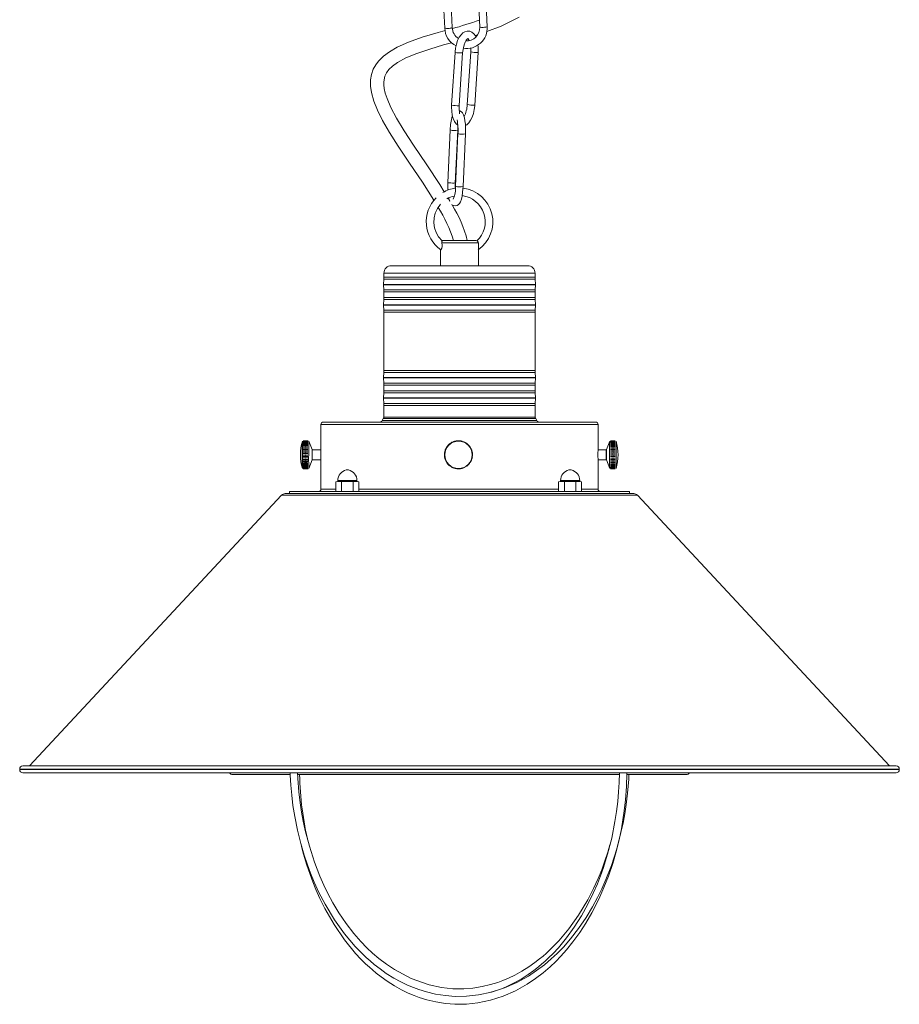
# Model space of a CAD drawing. Header units: millimetres. Extents: x -238 to 509, y -1369 to 291.
# Tile 1 of 7: x -238 to 111, y -1369 to -978. Entities that reach past the tile are written whole.
import ezdxf

# ---------------------------------------------------------------- set-up
doc = ezdxf.new("R2010")
doc.units = ezdxf.units.MM

msp = doc.modelspace()

# ---------------------------------------------------------------- linework, layer by layer
at = {"color": 7, "linetype": 'Continuous', "lineweight": 15}
for p, q in [((-70.78, -960.45), (-69.83, -981.22)), ((-66.84, -981.08), (-67.78, -960.32)), ((-56.89, -960.06), (-55.94, -980.83)), ((-52.95, -980.7), (-53.89, -959.93)), ((-57.78, -984.24), (-56.78, -983.93)), ((-65.71, -990.91), (-67.07, -1011.84)), ((-64.08, -1012.04), (-62.71, -991.11)), ((-59.52, -990.71), (-60.89, -1011.65)), ((-57.9, -1011.89), (-56.53, -990.91)), ((-67.67, -1021.64), (-68.62, -1042.68)), ((-65.62, -1042.78), (-64.67, -1021.78)), ((-64.57, -1023.13), (-65.52, -1044.01)), ((-62.52, -1044.14), (-61.57, -1023.27)), ((-67.8, -1049.83), (-68.44, -1048.78)), ((-70.46, -1065.54), (-57.46, -1065.54)), ((-56.46, -1075.54), (-56.46, -1066.54)), ((-71.46, -1069.11), (-71.46, -1075.54)), ((-90.96, -1075.54), (-36.96, -1075.54)), ((-93.99, -1080.94), (-94.15, -1082.96)), ((-93.96, -1078.54), (-93.96, -1080.14)), ((-33.96, -1080.14), (-33.96, -1078.54)), ((-33.76, -1082.96), (-33.93, -1080.94)), ((-94.15, -1083.12), (-93.99, -1085.15)), ((-93.96, -1085.94), (-93.96, -1088.15)), ((-33.96, -1088.15), (-33.96, -1085.94)), ((-33.93, -1085.15), (-33.76, -1083.12)), ((-93.99, -1088.93), (-94.15, -1091.02)), ((-33.76, -1091.02), (-33.93, -1088.93)), ((-94.15, -1091.18), (-93.99, -1093.2)), ((-93.96, -1094), (-93.96, -1117.14)), ((-33.96, -1117.14), (-33.96, -1094)), ((-33.93, -1093.2), (-33.76, -1091.18)), ((-93.99, -1117.94), (-94.15, -1119.96)), ((-94.15, -1120.12), (-93.99, -1122.21)), ((-33.76, -1119.96), (-33.93, -1117.94)), ((-33.93, -1122.21), (-33.76, -1120.12)), ((-93.96, -1122.99), (-93.96, -1125.2)), ((-33.96, -1125.2), (-33.96, -1122.99)), ((-93.99, -1126), (-94.15, -1128.02)), ((-94.15, -1128.18), (-93.99, -1130.2)), ((-33.76, -1128.02), (-33.93, -1126)), ((-33.93, -1130.2), (-33.76, -1128.18)), ((-93.96, -1131), (-93.96, -1135.6)), ((-33.96, -1135.6), (-33.96, -1131)), ((-94.23, -1136.18), (-94.62, -1137.02)), ((-93.96, -1135.6), (-33.96, -1135.6)), ((-33.29, -1137.02), (-33.69, -1136.18)), ((-118.96, -1138.6), (-118.96, -1148.63)), ((-117.96, -1137.6), (-9.96, -1137.6)), ((-8.96, -1148.6), (-8.96, -1138.6)), ((-126.03, -1146.97), (-124.11, -1146.97)), ((-126.03, -1147.42), (-124.11, -1147.42)), ((-126.03, -1147.92), (-124.12, -1147.92)), ((-126.03, -1148.44), (-124.12, -1148.44)), ((-126.02, -1145.86), (-124.1, -1145.86)), ((-126.02, -1146.18), (-124.11, -1146.18)), ((-126.02, -1146.55), (-124.11, -1146.55)), ((-122.46, -1148.54), (-123.77, -1145.16)), ((-118.96, -1148.6), (-122.36, -1148.6)), ((-69.52, -1148.56), (-69.52, -1148.44)), ((-69.34, -1148.11), (-69.5, -1148.45)), ((-69.28, -1148.03), (-69.27, -1147.91)), ((-69.08, -1147.59), (-69.25, -1147.92)), ((-68.98, -1147.53), (-68.96, -1147.41)), ((-68.71, -1147.13), (-68.95, -1147.42)), ((-68.64, -1147.07), (-68.6, -1146.95)), ((-68.34, -1146.68), (-68.58, -1146.97)), ((-68.24, -1146.64), (-68.2, -1146.53)), ((-67.9, -1146.3), (-68.2, -1146.52)), ((-67.81, -1146.26), (-67.75, -1146.15)), ((-67.43, -1145.95), (-67.73, -1146.17)), ((-67.34, -1145.92), (-67.27, -1145.82)), ((-66.83, -1145.64), (-66.75, -1145.55)), ((-66.4, -1145.42), (-66.74, -1145.57)), ((-66.3, -1145.41), (-66.21, -1145.32)), ((-65.75, -1145.24), (-65.65, -1145.16)), ((-65.28, -1145.12), (-65.64, -1145.18)), ((-65.18, -1145.12), (-65.07, -1145.06)), ((-64.7, -1145.02), (-65.07, -1145.08)), ((-64.6, -1145.07), (-64.49, -1145.01)), ((-64.12, -1145.05), (-64.49, -1145.02)), ((-64.02, -1145.08), (-63.9, -1145.03)), ((-63.53, -1145.09), (-63.9, -1145.06)), ((-63.45, -1145.15), (-63.32, -1145.11)), ((-62.88, -1145.27), (-62.75, -1145.25)), ((-62.41, -1145.4), (-62.76, -1145.28)), ((-62.34, -1145.46), (-62.2, -1145.45)), ((-61.81, -1145.7), (-61.68, -1145.71)), ((-61.81, -1145.7), (-61.8, -1145.7)), ((-61.37, -1145.92), (-61.69, -1145.73)), ((-61.31, -1145.99), (-61.18, -1146.01)), ((-61.31, -1145.99), (-61.3, -1145.99)), ((-60.85, -1146.34), (-60.72, -1146.37)), ((-60.85, -1146.34), (-60.83, -1146.34)), ((-60.47, -1146.65), (-60.73, -1146.38)), ((-60.42, -1146.73), (-60.29, -1146.78)), ((-60.42, -1146.73), (-60.41, -1146.73)), ((-60.06, -1147.06), (-60.32, -1146.8)), ((-60.04, -1147.17), (-59.92, -1147.23)), ((-60.04, -1147.17), (-60.03, -1147.17)), ((-59.73, -1147.54), (-59.92, -1147.23)), ((-59.7, -1147.64), (-59.59, -1147.71)), ((-59.7, -1147.64), (-59.69, -1147.64)), ((-59.43, -1148.05), (-59.62, -1147.73)), ((-59.42, -1148.15), (-59.31, -1148.23)), ((-59.42, -1148.15), (-59.41, -1148.15)), ((-59.19, -1148.68), (-59.09, -1148.77)), ((-59.19, -1148.68), (-59.18, -1148.68)), ((-59.01, -1149.13), (-59.12, -1148.78)), ((-5.75, -1148.6), (-8.96, -1148.6)), ((-4.35, -1145.16), (-5.66, -1148.54)), ((-2.15, -1148.49), (-4.07, -1148.49)), ((-2.14, -1146.59), (-4.06, -1146.59)), ((-2.15, -1147.01), (-4.06, -1147.01)), ((-2.15, -1147.47), (-4.06, -1147.47)), ((-2.15, -1147.96), (-4.06, -1147.96)), ((-2.14, -1145.88), (-4.05, -1145.88)), ((-2.14, -1146.21), (-4.05, -1146.21)), ((-126.04, -1149.54), (-124.12, -1149.54)), ((-126.04, -1150.12), (-124.12, -1150.12)), ((-126.04, -1150.69), (-124.12, -1150.69)), ((-126.04, -1151.27), (-124.12, -1151.27)), ((-126.04, -1151.84), (-124.12, -1151.84)), ((-126.03, -1148.98), (-124.12, -1148.98)), ((-126.03, -1152.4), (-124.12, -1152.4)), ((-123.77, -1156.03), (-122.46, -1152.66)), ((-122.36, -1152.6), (-118.96, -1152.6)), ((-118.96, -1152.56), (-118.96, -1164.2)), ((-69.91, -1150.82), (-69.95, -1150.72)), ((-69.9, -1150.24), (-69.94, -1150.13)), ((-69.93, -1150.35), (-69.93, -1150.72)), ((-69.92, -1150.93), (-69.91, -1151.3)), ((-69.85, -1151.4), (-69.91, -1151.3)), ((-69.88, -1151.51), (-69.78, -1151.87)), ((-69.83, -1149.67), (-69.86, -1149.56)), ((-69.75, -1149.2), (-69.83, -1149.56)), ((-69.74, -1151.97), (-69.81, -1151.88)), ((-69.73, -1152.07), (-69.63, -1152.43)), ((-69.7, -1149.1), (-69.72, -1148.99)), ((-69.57, -1152.52), (-69.64, -1152.44)), ((-59.24, -1152.64), (-59.22, -1152.77)), ((-59.24, -1152.64), (-59.22, -1152.64)), ((-59.17, -1152.56), (-59.02, -1152.22)), ((-59.05, -1152.09), (-59.02, -1152.22)), ((-59.05, -1152.09), (-59.04, -1152.09)), ((-59.02, -1149.23), (-58.93, -1149.33)), ((-59.02, -1149.23), (-59.01, -1149.23)), ((-58.98, -1152.01), (-58.92, -1151.65)), ((-58.93, -1151.53), (-58.88, -1151.65)), ((-58.93, -1151.53), (-58.91, -1151.53)), ((-58.9, -1149.8), (-58.83, -1149.91)), ((-58.9, -1149.8), (-58.89, -1149.8)), ((-58.88, -1151.44), (-58.82, -1151.07)), ((-58.86, -1150.95), (-58.8, -1151.07)), ((-58.86, -1150.95), (-58.84, -1150.95)), ((-58.83, -1150.28), (-58.85, -1149.91)), ((-58.85, -1150.37), (-58.78, -1150.49)), ((-58.85, -1150.37), (-58.84, -1150.37)), ((-58.79, -1150.86), (-58.81, -1150.49)), ((-8.96, -1164.2), (-8.96, -1152.6)), ((-8.96, -1152.6), (-5.75, -1152.6)), ((-5.66, -1152.66), (-4.35, -1156.03)), ((-2.15, -1149.03), (-4.07, -1149.03)), ((-2.15, -1149.6), (-4.07, -1149.6)), ((-2.15, -1150.17), (-4.07, -1150.17)), ((-2.15, -1150.75), (-4.07, -1150.75)), ((-2.15, -1151.33), (-4.07, -1151.33)), ((-2.15, -1151.9), (-4.07, -1151.9)), ((-2.15, -1152.45), (-4.07, -1152.45)), ((-126.03, -1152.94), (-124.12, -1152.94)), ((-126.03, -1153.45), (-124.12, -1153.45)), ((-126.03, -1153.93), (-124.11, -1153.93)), ((-126.03, -1154.37), (-124.11, -1154.37)), ((-126.02, -1154.77), (-124.11, -1154.77)), ((-126.02, -1155.13), (-124.11, -1155.13)), ((-126.02, -1155.44), (-124.1, -1155.44)), ((-69.34, -1153.05), (-69.42, -1152.98)), ((-69.3, -1153.15), (-69.13, -1153.48)), ((-69.05, -1153.56), (-69.15, -1153.49)), ((-68.72, -1154.03), (-68.82, -1153.98)), ((-68.67, -1154.13), (-68.42, -1154.4)), ((-68.34, -1154.46), (-68.44, -1154.42)), ((-67.91, -1154.86), (-68.02, -1154.83)), ((-67.85, -1154.95), (-67.54, -1155.16)), ((-67.45, -1155.2), (-67.56, -1155.18)), ((-67.37, -1155.28), (-67.06, -1155.49)), ((-66.95, -1155.5), (-67.06, -1155.49)), ((-66.87, -1155.59), (-66.53, -1155.72)), ((-66.42, -1155.74), (-66.54, -1155.75)), ((-66.33, -1155.8), (-65.98, -1155.93)), ((-65.87, -1155.92), (-65.99, -1155.94)), ((-65.31, -1156.05), (-65.42, -1156.08)), ((-65.21, -1156.09), (-64.84, -1156.14)), ((-64.73, -1156.12), (-64.84, -1156.16)), ((-64.15, -1156.13), (-64.26, -1156.18)), ((-64.05, -1156.15), (-63.68, -1156.11)), ((-63.58, -1156.07), (-63.68, -1156.14)), ((-63.47, -1156.09), (-63.1, -1156.04)), ((-63.01, -1155.96), (-63.1, -1156.04)), ((-62.9, -1155.98), (-62.55, -1155.85)), ((-62.46, -1155.79), (-62.54, -1155.88)), ((-62.35, -1155.77), (-62, -1155.64)), ((-61.93, -1155.56), (-62, -1155.66)), ((-61.93, -1155.56), (-61.91, -1155.56)), ((-61.8, -1155.57), (-61.27, -1155.25)), ((-61.42, -1155.27), (-61.41, -1155.27)), ((-60.95, -1154.94), (-60.94, -1154.94)), ((-60.85, -1154.9), (-60.56, -1154.66)), ((-60.51, -1154.56), (-60.55, -1154.68)), ((-60.51, -1154.56), (-60.5, -1154.56)), ((-60.12, -1154.13), (-60.15, -1154.26)), ((-60.12, -1154.13), (-60.11, -1154.13)), ((-60.04, -1154.07), (-59.81, -1153.78)), ((-59.77, -1153.67), (-59.79, -1153.79)), ((-59.77, -1153.67), (-59.76, -1153.67)), ((-59.48, -1153.17), (-59.48, -1153.3)), ((-59.48, -1153.17), (-59.47, -1153.17)), ((-59.4, -1153.1), (-59.25, -1152.76)), ((-2.15, -1152.99), (-4.07, -1152.99)), ((-2.15, -1153.49), (-4.06, -1153.49)), ((-2.15, -1153.97), (-4.06, -1153.97)), ((-2.14, -1154.41), (-4.06, -1154.41)), ((-2.14, -1154.81), (-4.06, -1154.81)), ((-2.14, -1155.16), (-4.05, -1155.16)), ((-2.14, -1155.46), (-4.05, -1155.46)), ((-112.42, -1161.13), (-113.03, -1161.3)), ((-113.03, -1161.3), (-111.88, -1161.13)), ((-113.03, -1161.3), (-113.03, -1165.03)), ((-104.48, -1161.13), (-112.42, -1161.13)), ((-112.26, -1160.82), (-112.26, -1161.13)), ((-111.88, -1161.13), (-110.74, -1161.3)), ((-110.74, -1161.3), (-108.45, -1161.13)), ((-110.74, -1161.3), (-110.74, -1165.03)), ((-106.16, -1161.3), (-105.01, -1161.13)), ((-106.16, -1161.3), (-106.16, -1165.03)), ((-105.01, -1161.13), (-103.87, -1161.3)), ((-104.64, -1161.13), (-104.64, -1160.82)), ((-103.87, -1161.3), (-104.48, -1161.13)), ((-103.87, -1161.3), (-103.87, -1165.03)), ((-24.03, -1161.13), (-24.64, -1161.3)), ((-24.64, -1161.3), (-23.5, -1161.13)), ((-24.64, -1161.3), (-24.64, -1165.03)), ((-16.09, -1161.13), (-24.03, -1161.13)), ((-23.87, -1160.82), (-23.87, -1161.13)), ((-23.5, -1161.13), (-22.35, -1161.3)), ((-22.35, -1161.3), (-20.06, -1161.13)), ((-22.35, -1161.3), (-22.35, -1165.03)), ((-17.77, -1161.3), (-16.62, -1161.13)), ((-17.77, -1161.3), (-17.77, -1165.03)), ((-16.62, -1161.13), (-15.48, -1161.3)), ((-16.25, -1161.13), (-16.25, -1160.82)), ((-15.48, -1161.3), (-16.09, -1161.13)), ((-15.48, -1161.3), (-15.48, -1165.03)), ((-134.55, -1166.64), (-234.65, -1274.06)), ((-133.09, -1166), (5.17, -1166)), ((-131.46, -1165.2), (-131.46, -1166)), ((3.54, -1165.2), (-131.46, -1165.2)), ((-113.03, -1165.03), (-112.42, -1165.2)), ((-111.88, -1165.2), (-113.03, -1165.03)), ((-104.48, -1165.2), (-103.87, -1165.03)), ((-24.64, -1165.03), (-24.03, -1165.2)), ((-16.09, -1165.2), (-15.48, -1165.03)), ((3.54, -1166), (3.54, -1165.2)), ((106.74, -1274.06), (6.64, -1166.64)), ((-238.5, -1275.37), (-238.5, -1275.5)), ((-237.26, -1274.07), (109.34, -1274.07)), ((-237.2, -1276.8), (109.28, -1276.8)), ((109.16, -1274.06), (-237.08, -1274.06)), ((-153.96, -1277.5), (-131.27, -1277.5)), ((-128.25, -1277.5), (-0.75, -1277.5)), ((2.6, -1277.5), (26.04, -1277.5)), ((110.58, -1275.5), (110.58, -1275.37))]:
    msp.add_line(p, q, dxfattribs=at)
at = {"color": 8, "linetype": 'Continuous', "lineweight": 15}
for p, q in [((-56.46, -1066.54), (-70.92, -1066.54)), ((-33.93, -1080.94), (-93.99, -1080.94)), ((-93.96, -1078.54), (-33.96, -1078.54)), ((-93.96, -1080.14), (-33.96, -1080.14)), ((-94.15, -1082.96), (-33.76, -1082.96)), ((-94.15, -1083.12), (-33.76, -1083.12)), ((-93.99, -1085.15), (-33.93, -1085.15)), ((-33.96, -1085.94), (-93.96, -1085.94)), ((-33.93, -1088.93), (-93.99, -1088.93)), ((-93.96, -1088.15), (-33.96, -1088.15)), ((-94.15, -1091.02), (-33.76, -1091.02)), ((-94.15, -1091.18), (-33.76, -1091.18)), ((-93.99, -1093.2), (-33.93, -1093.2)), ((-33.96, -1094), (-93.96, -1094)), ((-93.96, -1117.14), (-33.96, -1117.14)), ((-94.15, -1119.96), (-33.76, -1119.96)), ((-94.15, -1120.12), (-33.76, -1120.12)), ((-33.93, -1117.94), (-93.99, -1117.94)), ((-93.99, -1122.21), (-33.93, -1122.21)), ((-33.96, -1122.99), (-93.96, -1122.99)), ((-93.96, -1125.2), (-33.96, -1125.2)), ((-94.15, -1128.02), (-33.76, -1128.02)), ((-94.15, -1128.18), (-33.76, -1128.18)), ((-33.93, -1126), (-93.99, -1126)), ((-93.99, -1130.2), (-33.93, -1130.2)), ((-33.96, -1131), (-93.96, -1131)), ((-94.62, -1137.02), (-33.29, -1137.02)), ((-33.69, -1136.18), (-94.23, -1136.18)), ((-8.96, -1138.6), (-118.96, -1138.6)), ((-108, -1156.61), (-108.9, -1156.61)), ((-19.61, -1156.61), (-20.51, -1156.61)), ((-118.96, -1164.2), (-113.03, -1164.2)), ((-104.64, -1160.82), (-112.26, -1160.82)), ((-103.87, -1164.2), (-24.64, -1164.2)), ((-16.25, -1160.82), (-23.87, -1160.82)), ((-15.48, -1164.2), (-8.96, -1164.2)), ((6.64, -1166.64), (-134.55, -1166.64)), ((-238.5, -1275.37), (110.58, -1275.37)), ((-238.5, -1275.5), (110.58, -1275.5)), ((-0.51, -1277.46), (-0.75, -1277.5))]:
    msp.add_line(p, q, dxfattribs=at)
at = {"color": 8, "linetype": 'Continuous', "lineweight": 15, "flags": 128}
for points in [[(-54.62, -980.98), (-54.04, -980.95), (-53.52, -980.89), (-53.14, -980.81), (-52.96, -980.72), (-52.97, -980.7)], [(-62.71, -991.11), (-62.72, -991.11), (-62.87, -991.13)], [(-56.68, -990.93), (-56.53, -990.91), (-56.53, -990.91)], [(-64.08, -1012.04), (-64.08, -1012.04), (-64.23, -1012.06)], [(-58.05, -1011.86), (-57.9, -1011.85), (-57.91, -1011.84)], [(-68.58, -1042.52), (-68.57, -1042.56), (-68.34, -1042.62), (-67.91, -1042.68), (-67.37, -1042.72), (-66.78, -1042.75), (-66.25, -1042.75), (-65.85, -1042.72), (-65.64, -1042.68), (-65.64, -1042.66)]]:
    msp.add_lwpolyline(points, dxfattribs=at)
at = {"color": 7, "linetype": 'Continuous', "lineweight": 15, "flags": 128}
for points in [[(-53.12, -982.61), (-47.48, -980.43), (-40.31, -976.91)], [(-69.71, -982.27), (-72.39, -983.02), (-78.73, -984.92), (-84.18, -986.86), (-88.69, -988.88), (-91.74, -990.64), (-94.17, -992.46), (-96.05, -994.33), (-97.2, -995.85), (-98.17, -997.61), (-98.9, -999.61), (-99.3, -1001.84), (-99.32, -1004.28), (-98.94, -1006.88), (-98, -1010.21), (-96.55, -1013.82), (-94.49, -1017.93), (-91.75, -1022.69), (-88.31, -1028.12), (-83.76, -1034.92), (-78.69, -1042.44), (-74.13, -1049.57)], [(-57.48, -984.81), (-57.67, -984.39), (-58.33, -983.49), (-59.08, -982.87), (-59.92, -982.52), (-60.9, -982.45), (-61.8, -982.68), (-62.61, -983.16), (-63.36, -983.89), (-64.07, -984.91), (-64.69, -986.2), (-65.17, -987.64), (-65.51, -989.19), (-65.69, -990.71), (-65.71, -990.91)], [(-70.01, -1046.22), (-71.76, -1043.35), (-76.96, -1035.51), (-82.23, -1027.71), (-85.96, -1021.98), (-88.95, -1016.98), (-91.2, -1012.73), (-92.72, -1009.22), (-93.44, -1007.03), (-93.86, -1005.22), (-94.04, -1003.76), (-94.05, -1002.6), (-93.56, -1000.3), (-92.95, -999.05), (-91.98, -997.73), (-90.53, -996.32), (-88.5, -994.86), (-85.21, -993.07), (-80.94, -991.29), (-75.79, -989.56), (-70.29, -987.94), (-67.1, -987.04)], [(-62.71, -991.11), (-62.65, -990.41), (-62.43, -989.09), (-62.11, -987.88), (-61.71, -986.86), (-61.28, -986.09), (-60.89, -985.63), (-60.65, -985.45), (-60.61, -985.43), (-60.66, -985.43), (-60.54, -985.52), (-60.27, -985.88), (-60.12, -986.23)], [(-59.52, -989.16), (-59.49, -989.78), (-59.52, -990.71)], [(-67.07, -1011.84), (-67.11, -1012.69), (-67.06, -1014.27), (-66.85, -1015.76), (-66.48, -1017.14), (-65.93, -1018.36), (-65.27, -1019.26), (-64.62, -1019.8)], [(-61.6, -1019.96), (-60.99, -1019.6), (-60.24, -1018.87), (-59.53, -1017.84), (-58.91, -1016.56), (-58.43, -1015.11), (-58.09, -1013.56), (-57.91, -1012.05), (-57.9, -1011.84)], [(-61.57, -1023.27), (-61.55, -1022.45), (-61.55, -1020.91), (-61.63, -1019.42), (-61.79, -1018.04), (-62.02, -1016.81), (-62.35, -1015.74), (-62.79, -1014.91), (-63.22, -1014.43), (-63.81, -1014.08), (-64.06, -1014.04)], [(-64.67, -1021.78), (-64.63, -1021.05), (-64.57, -1020.52)], [(-67.06, -1051.26), (-66.96, -1051.36), (-66.37, -1051.71), (-65.66, -1051.83), (-64.94, -1051.66), (-64.41, -1051.32), (-63.99, -1050.85), (-63.62, -1050.19), (-63.23, -1049.1), (-62.95, -1047.93), (-62.72, -1046.52), (-62.57, -1045.02), (-62.52, -1044.14)], [(-70.92, -1066.54), (-70.93, -1066.24), (-70.91, -1066.01), (-70.87, -1065.85), (-70.88, -1065.75), (-70.88, -1065.75)], [(-124.11, -1146.97), (-125.24, -1146.84), (-126.03, -1146.97)], [(-126.03, -1146.97), (-124.94, -1147.03), (-124.11, -1146.97)], [(-124.11, -1147.42), (-125.25, -1147.29), (-126.03, -1147.42)], [(-126.03, -1147.42), (-124.95, -1147.49), (-124.11, -1147.42)], [(-124.12, -1147.92), (-125.25, -1147.78), (-126.03, -1147.92)], [(-126.03, -1147.92), (-124.95, -1148), (-124.12, -1147.92)], [(-124.12, -1148.44), (-125.25, -1148.3), (-126.03, -1148.44)], [(-126.03, -1148.44), (-124.95, -1148.53), (-124.12, -1148.44)], [(-124.1, -1145.86), (-125.23, -1145.74), (-126.02, -1145.86)], [(-126.02, -1145.86), (-124.93, -1145.87), (-124.1, -1145.86)], [(-124.11, -1146.18), (-125.24, -1146.06), (-126.02, -1146.18)], [(-126.02, -1146.18), (-124.94, -1146.21), (-124.11, -1146.18)], [(-124.11, -1146.55), (-125.24, -1146.43), (-126.02, -1146.55)], [(-126.02, -1146.55), (-124.94, -1146.6), (-124.11, -1146.55)], [(-124.09, -1145.21), (-125.22, -1145.12), (-126.01, -1145.21)], [(-126.01, -1145.21), (-124.92, -1145.18), (-124.09, -1145.21)], [(-124.1, -1145.37), (-125.23, -1145.27), (-126.01, -1145.37)], [(-126.01, -1145.37), (-124.93, -1145.35), (-124.1, -1145.37)], [(-124.1, -1145.58), (-125.23, -1145.48), (-126.01, -1145.58)], [(-126.01, -1145.58), (-124.93, -1145.58), (-124.1, -1145.58)], [(-126, -1145.07), (-124.92, -1145.01), (-124.08, -1145.07)], [(-124.08, -1145.07), (-125.22, -1145.01), (-126, -1145.07)], [(-124.09, -1145.11), (-125.22, -1145.03), (-126, -1145.11)], [(-126, -1145.11), (-124.92, -1145.06), (-124.09, -1145.11)], [(-69.6, -1148.64), (-69.65, -1148.75), (-69.7, -1148.99)], [(-69.6, -1148.63), (-69.61, -1148.64), (-69.52, -1148.56)], [(-69.37, -1148.1), (-69.38, -1148.11), (-69.28, -1148.03)], [(-69.08, -1147.59), (-69.09, -1147.6), (-68.98, -1147.53)], [(-68.74, -1147.11), (-68.75, -1147.12), (-68.64, -1147.07)], [(-68.35, -1146.68), (-68.36, -1146.68), (-68.24, -1146.64)], [(-67.92, -1146.28), (-67.93, -1146.29), (-67.81, -1146.26)], [(-67.44, -1145.94), (-67.46, -1145.94), (-67.34, -1145.92)], [(-66.94, -1145.65), (-67.15, -1145.74), (-67.26, -1145.83)], [(-66.94, -1145.64), (-66.96, -1145.64), (-66.83, -1145.64)], [(-66.41, -1145.4), (-66.43, -1145.4), (-66.3, -1145.41)], [(-65.85, -1145.21), (-65.92, -1145.22), (-66.2, -1145.34)], [(-65.85, -1145.21), (-65.87, -1145.21), (-65.75, -1145.24)], [(-65.28, -1145.09), (-65.3, -1145.08), (-65.18, -1145.12)], [(-64.7, -1145.03), (-64.72, -1145.02), (-64.6, -1145.07)], [(-64.11, -1145.02), (-64.13, -1145.01), (-64.02, -1145.08)], [(-63.53, -1145.08), (-63.55, -1145.07), (-63.45, -1145.15)], [(-62.96, -1145.21), (-63.28, -1145.11), (-63.32, -1145.11)], [(-62.96, -1145.2), (-62.98, -1145.18), (-62.88, -1145.27)], [(-62.4, -1145.38), (-62.42, -1145.36), (-62.34, -1145.46)], [(-61.87, -1145.62), (-62.02, -1145.52), (-62.21, -1145.46)], [(-61.8, -1145.7), (-61.88, -1145.59), (-61.81, -1145.7)], [(-61.3, -1145.99), (-61.37, -1145.88), (-61.31, -1145.99)], [(-60.88, -1146.23), (-60.89, -1146.22), (-61.19, -1146.03)], [(-60.83, -1146.34), (-60.9, -1146.22), (-60.85, -1146.34)], [(-60.41, -1146.73), (-60.46, -1146.61), (-60.42, -1146.73)], [(-60.03, -1147.17), (-60.06, -1147.04), (-60.04, -1147.17)], [(-59.69, -1147.64), (-59.71, -1147.51), (-59.7, -1147.64)], [(-59.41, -1148.15), (-59.41, -1148.01), (-59.42, -1148.15)], [(-59.18, -1148.57), (-59.27, -1148.31), (-59.32, -1148.23)], [(-59.18, -1148.68), (-59.17, -1148.55), (-59.19, -1148.68)], [(-8.96, -1148.6), (-8.96, -1148.6), (-8.97, -1148.72), (-8.98, -1149.05), (-9, -1149.55), (-9.01, -1150.18), (-9.01, -1150.6)], [(-2.15, -1148.49), (-3.24, -1148.35), (-4.07, -1148.49)], [(-4.07, -1148.49), (-2.94, -1148.57), (-2.15, -1148.49)], [(-2.14, -1146.59), (-3.23, -1146.46), (-4.06, -1146.59)], [(-4.06, -1146.59), (-2.93, -1146.63), (-2.14, -1146.59)], [(-2.15, -1147.01), (-3.23, -1146.87), (-4.06, -1147.01)], [(-4.06, -1147.01), (-2.93, -1147.06), (-2.15, -1147.01)], [(-2.15, -1147.47), (-3.23, -1147.33), (-4.06, -1147.47)], [(-4.06, -1147.47), (-2.93, -1147.53), (-2.15, -1147.47)], [(-2.15, -1147.96), (-3.23, -1147.82), (-4.06, -1147.96)], [(-4.06, -1147.96), (-2.93, -1148.04), (-2.15, -1147.96)], [(-2.13, -1145.61), (-3.22, -1145.5), (-4.05, -1145.61)], [(-4.05, -1145.61), (-2.92, -1145.61), (-2.13, -1145.61)], [(-2.14, -1145.88), (-3.22, -1145.77), (-4.05, -1145.88)], [(-4.05, -1145.88), (-2.92, -1145.9), (-2.14, -1145.88)], [(-2.14, -1146.21), (-3.22, -1146.09), (-4.05, -1146.21)], [(-4.05, -1146.21), (-2.92, -1146.24), (-2.14, -1146.21)], [(-2.12, -1145.11), (-3.21, -1145.04), (-4.04, -1145.11)], [(-4.04, -1145.11), (-2.91, -1145.07), (-2.12, -1145.11)], [(-2.13, -1145.22), (-3.21, -1145.13), (-4.04, -1145.22)], [(-4.04, -1145.22), (-2.91, -1145.19), (-2.13, -1145.22)], [(-2.13, -1145.39), (-3.21, -1145.29), (-4.04, -1145.39)], [(-4.04, -1145.39), (-2.91, -1145.37), (-2.13, -1145.39)], [(-2.12, -1145.07), (-3.2, -1145.01), (-4.03, -1145.07)], [(-4.03, -1145.07), (-2.9, -1145.01), (-2.12, -1145.07)], [(-1.81, -1155.84), (-1.82, -1155.3), (-1.83, -1154.43), (-1.83, -1153.31), (-1.84, -1152), (-1.84, -1150.59), (-1.84, -1149.19), (-1.83, -1147.88), (-1.83, -1146.76), (-1.82, -1145.89), (-1.81, -1145.35), (-1.8, -1145.17), (-1.8, -1145.17)], [(-124.12, -1149.54), (-125.25, -1149.41), (-126.04, -1149.54)], [(-126.04, -1149.54), (-124.95, -1149.66), (-124.12, -1149.54)], [(-124.12, -1150.12), (-125.25, -1149.99), (-126.04, -1150.12)], [(-126.04, -1150.12), (-124.95, -1150.24), (-124.12, -1150.12)], [(-124.12, -1150.69), (-125.25, -1150.58), (-126.04, -1150.69)], [(-126.04, -1150.69), (-124.95, -1150.82), (-124.12, -1150.69)], [(-124.12, -1151.27), (-125.25, -1151.16), (-126.04, -1151.27)], [(-126.04, -1151.27), (-124.95, -1151.41), (-124.12, -1151.27)], [(-124.12, -1151.84), (-125.25, -1151.74), (-126.04, -1151.84)], [(-126.04, -1151.84), (-124.95, -1151.98), (-124.12, -1151.84)], [(-124.12, -1148.98), (-125.25, -1148.85), (-126.03, -1148.98)], [(-126.03, -1148.98), (-124.95, -1149.08), (-124.12, -1148.98)], [(-124.12, -1152.4), (-125.25, -1152.31), (-126.03, -1152.4)], [(-126.03, -1152.4), (-124.95, -1152.54), (-124.12, -1152.4)], [(-69.95, -1150.35), (-69.96, -1150.36), (-69.9, -1150.24)], [(-69.95, -1150.93), (-69.95, -1150.94), (-69.91, -1150.82)], [(-69.88, -1149.77), (-69.94, -1150.04), (-69.94, -1150.13)], [(-69.89, -1149.76), (-69.9, -1149.78), (-69.83, -1149.67)], [(-69.88, -1151.51), (-69.89, -1151.53), (-69.85, -1151.4)], [(-69.78, -1149.19), (-69.79, -1149.2), (-69.7, -1149.1)], [(-69.76, -1152.08), (-69.76, -1152.1), (-69.74, -1151.97)], [(-69.58, -1152.64), (-69.57, -1152.66), (-69.41, -1152.97)], [(-69.57, -1152.64), (-69.57, -1152.65), (-69.57, -1152.52)], [(-59.22, -1152.64), (-59.13, -1152.55), (-59.24, -1152.64)], [(-59.04, -1152.09), (-58.96, -1151.99), (-59.05, -1152.09)], [(-59.01, -1149.23), (-58.99, -1149.1), (-59.02, -1149.23)], [(-58.86, -1149.7), (-58.87, -1149.57), (-58.95, -1149.34)], [(-58.91, -1151.53), (-58.84, -1151.42), (-58.93, -1151.53)], [(-58.89, -1149.8), (-58.86, -1149.67), (-58.9, -1149.8)], [(-58.84, -1150.95), (-58.79, -1150.84), (-58.86, -1150.95)], [(-58.84, -1150.37), (-58.79, -1150.25), (-58.85, -1150.37)], [(-2.15, -1149.03), (-3.24, -1148.89), (-4.07, -1149.03)], [(-4.07, -1149.03), (-2.94, -1149.13), (-2.15, -1149.03)], [(-2.15, -1149.6), (-3.24, -1149.46), (-4.07, -1149.6)], [(-4.07, -1149.6), (-2.94, -1149.7), (-2.15, -1149.6)], [(-2.15, -1150.17), (-3.24, -1150.04), (-4.07, -1150.17)], [(-4.07, -1150.17), (-2.94, -1150.28), (-2.15, -1150.17)], [(-2.15, -1150.75), (-3.24, -1150.62), (-4.07, -1150.75)], [(-4.07, -1150.75), (-2.94, -1150.87), (-2.15, -1150.75)], [(-2.15, -1151.33), (-3.24, -1151.21), (-4.07, -1151.33)], [(-4.07, -1151.33), (-2.94, -1151.45), (-2.15, -1151.33)], [(-2.15, -1151.9), (-3.24, -1151.79), (-4.07, -1151.9)], [(-4.07, -1151.9), (-2.94, -1152.03), (-2.15, -1151.9)], [(-2.15, -1152.45), (-3.24, -1152.35), (-4.07, -1152.45)], [(-4.07, -1152.45), (-2.94, -1152.58), (-2.15, -1152.45)], [(-124.12, -1152.94), (-125.25, -1152.85), (-126.03, -1152.94)], [(-126.03, -1152.94), (-124.95, -1153.08), (-124.12, -1152.94)], [(-124.12, -1153.45), (-125.25, -1153.38), (-126.03, -1153.45)], [(-126.03, -1153.45), (-124.95, -1153.59), (-124.12, -1153.45)], [(-124.11, -1153.93), (-125.25, -1153.87), (-126.03, -1153.93)], [(-126.03, -1153.93), (-124.94, -1154.06), (-124.11, -1153.93)], [(-124.11, -1154.37), (-125.24, -1154.32), (-126.03, -1154.37)], [(-126.03, -1154.37), (-124.94, -1154.5), (-124.11, -1154.37)], [(-124.11, -1154.77), (-125.24, -1154.74), (-126.02, -1154.77)], [(-126.02, -1154.77), (-124.94, -1154.9), (-124.11, -1154.77)], [(-124.11, -1155.13), (-125.24, -1155.11), (-126.02, -1155.13)], [(-126.02, -1155.13), (-124.93, -1155.25), (-124.11, -1155.13)], [(-124.1, -1155.44), (-125.23, -1155.43), (-126.02, -1155.44)], [(-126.02, -1155.44), (-124.93, -1155.55), (-124.1, -1155.44)], [(-126.01, -1155.69), (-124.93, -1155.8), (-124.1, -1155.69)], [(-124.1, -1155.69), (-125.23, -1155.7), (-126.01, -1155.69)], [(-126.01, -1155.89), (-124.92, -1155.98), (-124.09, -1155.89)], [(-124.09, -1155.89), (-125.23, -1155.91), (-126.01, -1155.89)], [(-126.01, -1156.03), (-124.92, -1156.11), (-124.09, -1156.03)], [(-124.09, -1156.03), (-125.22, -1156.06), (-126.01, -1156.03)], [(-126, -1156.11), (-124.92, -1156.18), (-124.09, -1156.11)], [(-124.09, -1156.11), (-125.22, -1156.16), (-126, -1156.11)], [(-124.08, -1156.13), (-125.22, -1156.19), (-126, -1156.13)], [(-69.33, -1153.17), (-69.33, -1153.18), (-69.34, -1153.05)], [(-69.03, -1153.67), (-69.03, -1153.69), (-69.05, -1153.56)], [(-69.03, -1153.67), (-68.94, -1153.83), (-68.81, -1153.97)], [(-68.69, -1154.14), (-68.69, -1154.16), (-68.72, -1154.03)], [(-68.29, -1154.57), (-68.29, -1154.59), (-68.34, -1154.46)], [(-68.28, -1154.56), (-68.05, -1154.81), (-68.02, -1154.83)], [(-67.86, -1154.96), (-67.85, -1154.98), (-67.91, -1154.86)], [(-67.38, -1155.3), (-67.37, -1155.32), (-67.45, -1155.2)], [(-66.87, -1155.59), (-66.86, -1155.61), (-66.95, -1155.5)], [(-66.34, -1155.82), (-66.33, -1155.84), (-66.42, -1155.74)], [(-65.78, -1156), (-65.77, -1156.01), (-65.87, -1155.92)], [(-65.78, -1156), (-65.71, -1156.03), (-65.42, -1156.07)], [(-65.21, -1156.12), (-65.2, -1156.13), (-65.31, -1156.05)], [(-64.63, -1156.18), (-64.61, -1156.19), (-64.73, -1156.12)], [(-64.63, -1156.16), (-64.39, -1156.19), (-64.26, -1156.18)], [(-64.05, -1156.17), (-64.03, -1156.18), (-64.15, -1156.13)], [(-63.47, -1156.11), (-63.45, -1156.11), (-63.58, -1156.07)], [(-62.9, -1155.98), (-62.87, -1155.99), (-63.01, -1155.96)], [(-62.34, -1155.8), (-62.32, -1155.8), (-62.46, -1155.79)], [(-61.91, -1155.56), (-61.79, -1155.56), (-61.93, -1155.56)], [(-61.42, -1155.27), (-61.49, -1155.39), (-61.41, -1155.27)], [(-61.41, -1155.27), (-61.28, -1155.26), (-61.42, -1155.27)], [(-60.95, -1154.94), (-61, -1155.06), (-60.94, -1154.94)], [(-60.94, -1154.94), (-60.81, -1154.91), (-60.95, -1154.94)], [(-60.5, -1154.56), (-60.38, -1154.52), (-60.51, -1154.56)], [(-60.4, -1154.53), (-60.35, -1154.49), (-60.16, -1154.24)], [(-60.11, -1154.13), (-59.99, -1154.08), (-60.12, -1154.13)], [(-59.76, -1153.67), (-59.65, -1153.6), (-59.77, -1153.67)], [(-59.68, -1153.61), (-59.55, -1153.43), (-59.49, -1153.29)], [(-59.47, -1153.17), (-59.37, -1153.09), (-59.48, -1153.17)], [(-2.15, -1152.99), (-3.24, -1152.9), (-4.07, -1152.99)], [(-4.07, -1152.99), (-2.93, -1153.12), (-2.15, -1152.99)], [(-2.15, -1153.49), (-3.23, -1153.42), (-4.06, -1153.49)], [(-4.06, -1153.49), (-2.93, -1153.63), (-2.15, -1153.49)], [(-2.15, -1153.97), (-3.23, -1153.91), (-4.06, -1153.97)], [(-4.06, -1153.97), (-2.93, -1154.1), (-2.15, -1153.97)], [(-2.14, -1154.41), (-3.23, -1154.36), (-4.06, -1154.41)], [(-4.06, -1154.41), (-2.93, -1154.54), (-2.14, -1154.41)], [(-2.14, -1154.81), (-3.23, -1154.77), (-4.06, -1154.81)], [(-4.06, -1154.81), (-2.92, -1154.93), (-2.14, -1154.81)], [(-2.14, -1155.16), (-3.22, -1155.14), (-4.05, -1155.16)], [(-4.05, -1155.16), (-2.92, -1155.28), (-2.14, -1155.16)], [(-2.14, -1155.46), (-3.22, -1155.46), (-4.05, -1155.46)], [(-4.05, -1155.46), (-2.92, -1155.57), (-2.14, -1155.46)], [(-2.13, -1155.71), (-3.22, -1155.72), (-4.05, -1155.71)], [(-4.05, -1155.71), (-2.91, -1155.81), (-2.13, -1155.71)], [(-2.13, -1155.9), (-3.21, -1155.93), (-4.04, -1155.9)], [(-4.04, -1155.9), (-2.91, -1155.99), (-2.13, -1155.9)], [(-2.12, -1156.04), (-3.21, -1156.07), (-4.04, -1156.04)], [(-4.04, -1156.04), (-2.91, -1156.12), (-2.12, -1156.04)], [(-2.12, -1156.11), (-3.21, -1156.16), (-4.04, -1156.11)], [(-4.04, -1156.11), (-2.9, -1156.18), (-2.12, -1156.11)], [(-2.12, -1156.13), (-3.2, -1156.19), (-4.03, -1156.13)], [(-1.8, -1156.02), (-1.8, -1156.03), (-1.81, -1155.84)], [(-108.45, -1161.13), (-106.67, -1161.24), (-106.16, -1161.3)], [(-20.06, -1161.13), (-18.28, -1161.24), (-17.77, -1161.3)], [(-17.77, -1165.03), (-18.28, -1165.1), (-20.06, -1165.2)], [(-131.21, -1276.8), (-131.18, -1277.76), (-130.94, -1281.67), (-130.56, -1285.69), (-130.04, -1289.83), (-129.36, -1294.09), (-128.28, -1299.53), (-126.95, -1304.9), (-125.59, -1309.52), (-124.3, -1313.36), (-123.11, -1316.57), (-121.64, -1320.14), (-119.73, -1324.32), (-117.3, -1329), (-113.56, -1335.2), (-109.57, -1340.76), (-105.39, -1345.71), (-103.02, -1348.17), (-101.03, -1350.07), (-99.44, -1351.49), (-97.8, -1352.86), (-95.48, -1354.66), (-93, -1356.4), (-90.05, -1358.24), (-87.18, -1359.81), (-84.56, -1361.07), (-82.19, -1362.06), (-80.09, -1362.83), (-77.04, -1363.78), (-73.5, -1364.61), (-69.54, -1365.24), (-65.74, -1365.53), (-61.16, -1365.48), (-56.43, -1364.97), (-51.22, -1363.87), (-46.08, -1362.2), (-41.23, -1360.06), (-36.64, -1357.5), (-33.36, -1355.32), (-30.25, -1352.96), (-27.54, -1350.66), (-25.24, -1348.5), (-22.75, -1345.95), (-19.88, -1342.68), (-16.71, -1338.59), (-13.71, -1334.2), (-11.21, -1330.06), (-9.15, -1326.24), (-7.47, -1322.8), (-5.86, -1319.16), (-3.67, -1313.53), (-1.57, -1307.03), (0.13, -1300.53), (0.95, -1296.75), (1.62, -1293.07), (2.19, -1289.36), (2.73, -1284.84), (3.18, -1279.39), (3.25, -1277.5)], [(-4.26, -1305.45), (-5.1, -1308.35), (-6.36, -1312.13), (-7.52, -1315.26), (-8.92, -1318.69), (-10.74, -1322.71), (-13.07, -1327.23), (-16.68, -1333.27), (-20.53, -1338.68), (-24.56, -1343.48), (-26.5, -1345.53), (-28.2, -1347.19), (-29.63, -1348.51), (-30.8, -1349.53), (-32.21, -1350.69), (-34.07, -1352.13), (-36.41, -1353.78), (-39.2, -1355.54), (-41.94, -1357.06), (-44.45, -1358.27), (-46.71, -1359.22), (-48.72, -1359.96), (-51.6, -1360.86), (-54.93, -1361.66), (-58.67, -1362.25), (-62.26, -1362.53), (-66.58, -1362.48), (-71.05, -1362), (-75.98, -1360.95), (-83.18, -1358.4), (-89.81, -1354.88), (-92.94, -1352.79), (-95.91, -1350.53), (-98.48, -1348.33), (-100.69, -1346.26), (-103.1, -1343.77), (-105.88, -1340.57), (-108.96, -1336.58), (-111.83, -1332.35), (-114.23, -1328.35), (-116.2, -1324.67), (-117.82, -1321.34), (-119.38, -1317.78), (-121.51, -1312.27), (-123.54, -1305.94), (-125.18, -1299.64), (-125.96, -1295.97), (-126.61, -1292.4), (-127.16, -1288.78), (-127.68, -1284.36), (-128.11, -1279.03), (-128.2, -1276.73)], [(-126.62, -1306.01), (-126.1, -1308.17), (-124.67, -1313.04), (-123.27, -1317.22), (-122.21, -1320.06), (-120.97, -1323.11), (-119.39, -1326.64), (-117.43, -1330.61), (-113.74, -1337.05), (-109.64, -1343.04), (-105.22, -1348.45), (-103.09, -1350.74), (-101.25, -1352.56), (-99.74, -1353.96), (-98.52, -1355.03), (-97.04, -1356.27), (-95.09, -1357.79), (-92.65, -1359.53), (-89.74, -1361.37), (-86.91, -1362.95), (-84.32, -1364.21), (-81.98, -1365.2), (-79.9, -1365.97), (-76.89, -1366.92), (-73.41, -1367.76), (-69.5, -1368.39), (-65.75, -1368.68), (-61.22, -1368.63), (-56.63, -1368.14), (-51.67, -1367.1), (-46.67, -1365.48), (-41.76, -1363.33), (-37.08, -1360.7), (-33.78, -1358.49), (-30.7, -1356.13), (-28.03, -1353.83), (-25.75, -1351.67), (-23.78, -1349.63), (-21.5, -1347.08), (-18.95, -1343.94), (-16.23, -1340.19), (-13.83, -1336.5), (-11.45, -1332.4), (-9.67, -1329.01), (-8.22, -1325.99), (-6.62, -1322.32), (-4.89, -1317.89), (-3.15, -1312.75), (-1.68, -1307.64), (-0.49, -1302.74), (0.27, -1299), (0.9, -1295.44), (1.41, -1291.9), (1.91, -1287.54), (2.32, -1282.22), (2.51, -1277.06), (2.51, -1276.8)], [(-0.49, -1276.8), (-0.6, -1280.63), (-0.83, -1284.41), (-1.18, -1288.25), (-1.65, -1292.14), (-2.25, -1296.09), (-3.57, -1302.77), (-5.17, -1309.04), (-6.82, -1314.33), (-8.01, -1317.68), (-9.25, -1320.84), (-10.88, -1324.59), (-12.98, -1328.9), (-15.59, -1333.6), (-18.45, -1338.12), (-21.5, -1342.33), (-24.72, -1346.21), (-26.8, -1348.46), (-28.59, -1350.25), (-30.07, -1351.63), (-31.25, -1352.67), (-32.63, -1353.83), (-34.46, -1355.27), (-36.76, -1356.91), (-39.51, -1358.67), (-42.22, -1360.19), (-44.7, -1361.41), (-46.93, -1362.37), (-48.91, -1363.11), (-51.48, -1363.92)]]:
    msp.add_lwpolyline(points, dxfattribs=at)
at = {"color": 7, "linetype": 'Continuous', "lineweight": 15}
for radius in [5.5, 5.43]:
    msp.add_circle((-64.38, -1150.6), radius, dxfattribs=at)
for centre, radius, start, end in [((-101.37, -852.41), 133.59, 284.9998, 289.8222), ((-61.18, -981.12), 8.25, 261.0616, 2.93), ((-61.41, -980.87), 8.43, 182.4008, 242.3863), ((-61.61, -980.95), 5.23, 181.439, 238.7494), ((-61.18, -981.12), 5.24, 267.32, 3.0911), ((-69.66, -989.83), 13.18, 355.2963, 8.2661), ((-52.12, -1012.94), 12, 175.7031, 191.1018), ((-71.33, -1011.37), 10.44, 331.4183, 358.4768), ((-48.72, -1021.93), 18.94, 162.1354, 179.1313), ((-85.82, -1021.7), 21.3, 356.1532, 10.8412), ((-41.79, -1043.9), 26.86, 177.0501, 183.5762), ((-42.16, -1043.85), 23.49, 177.0947, 182.3132), ((-64.25, -1056.57), 11.86, 96.3422, 122.0711), ((-77.41, -1044.5), 11.9, 337.2976, 2.3781), ((-64.16, -1058.13), 13.44, 304.3457, 83.13), ((-63.68, -1058.12), 13.47, 135.0462, 235.4463), ((-64.93, -1055.04), 7.21, 98.6892, 124.145), ((-63.35, -1048.03), 4.91, 187.3349, 204.8168), ((-64.2, -1058.12), 10.46, 313.1638, 82.9597), ((-63.77, -1058.11), 10.4, 137.8534, 227.0407), ((-119.61, -1082.48), 55.93, 17.6227, 32.5115), ((-108.61, -1077.48), 49.21, 14.0363, 31.9815), ((-73.86, -1067.47), 3.08, 325.1138, 17.4211), ((-70.46, -1066.54), 1, 90, 117.7363), ((-57.46, -1066.54), 1, 0, 90), ((-90.96, -1078.54), 3, 90, 180), ((-36.96, -1078.54), 3, 0, 90), ((-103.96, -1080.14), 10, 355.4275, 0), ((-23.96, -1080.14), 10, 180, 184.5725), ((-93.15, -1083.04), 1, 175.4275, 184.5739), ((-103.96, -1085.94), 10, 0, 4.5739), ((-23.96, -1085.94), 10, 175.4261, 180), ((-34.76, -1083.04), 1, 355.4261, 4.5725), ((-103.96, -1088.15), 10, 355.5282, 0), ((-23.96, -1088.15), 10, 180, 184.4718), ((-93.15, -1091.1), 1, 175.5282, 184.5739), ((-103.96, -1094), 10, 0, 4.5739), ((-23.96, -1094), 10, 175.4261, 180), ((-34.76, -1091.1), 1, 355.4261, 4.4718), ((-103.96, -1117.14), 10, 355.4261, 0), ((-23.96, -1117.14), 10, 180, 184.5739), ((-93.15, -1120.04), 1, 175.4261, 184.4718), ((-34.76, -1120.04), 1, 355.5282, 4.5739), ((-103.96, -1122.99), 10, 0, 4.4718), ((-103.96, -1125.2), 10, 355.4261, 0), ((-23.96, -1122.99), 10, 175.5282, 180), ((-23.96, -1125.2), 10, 180, 184.5739), ((-93.15, -1128.1), 1, 175.4261, 184.5725), ((-34.76, -1128.1), 1, 355.4275, 4.5739), ((-103.96, -1131), 10, 0, 4.5725), ((-23.96, -1131), 10, 175.4275, 180), ((-95.53, -1136.6), 1, 270, 334.9784), ((-93.32, -1136.6), 1, 90, 154.9784), ((-34.59, -1136.6), 1, 25.0216, 90), ((-32.39, -1136.6), 1, 205.0216, 270), ((-117.96, -1138.6), 1, 90, 180), ((-9.96, -1138.6), 1, 0, 90), ((-107.57, -1150.6), 19.52, 163.8604, 196.1396), ((16.7, -1148.73), 143.05, 178.5795, 180.5087), ((-605.99, -1150.6), 479.71, 359.4024, 0.5981), ((31.42, -1148.76), 155.23, 178.6706, 180.4543), ((-64.23, -1149.9), 58.25, 178.6602, 180.4647), ((-64.01, -1149.93), 58.37, 178.6973, 180.4427), ((-214.59, -1150.59), 95.66, 358.8319, 1.1583), ((97.22, -1150.6), 103, 178.8874, 181.1126), ((103.25, -1150.6), 108.93, 178.9146, 181.0854), ((328.41, -1150.6), 332.8, 179.0642, 180.9358), ((-20.55, -1150.6), 19.52, 343.8604, 16.1396), ((56.13, -1151.94), 182.5, 179.3897, 181.2826), ((45.71, -1151.98), 169.53, 179.3296, 181.3707), ((-58.62, -1151.13), 63.85, 179.3215, 181.3787), ((-58.46, -1151.1), 63.92, 179.3482, 181.34), ((14.1, -1151.01), 23.11, 178.9693, 183.8677), ((-107.94, -1160.82), 4.32, 102.8396, 180), ((-108.45, -1158.59), 2.03, 77.1604, 102.8396), ((-108.96, -1160.82), 4.32, 0, 77.1604), ((-19.55, -1160.82), 4.32, 102.8396, 180), ((-20.06, -1158.59), 2.03, 77.1604, 102.8396), ((-20.57, -1160.82), 4.32, 0, 77.1604), ((-119.96, -1164.2), 1, 270, 360), ((-7.96, -1164.2), 1, 180, 270), ((-133.09, -1168), 2, 90, 137.0214), ((5.17, -1168), 2, 42.9786, 90), ((-237.2, -1275.37), 1.3, 92.6294, 180), ((-237.2, -1275.5), 1.3, 180, 270), ((-237.08, -1275.7), 1.64, 90, 96.167), ((-153.96, -1276), 1.5, 212.231, 270), ((-4.71, -1275.35), 122.72, 181.0032, 193.7987), ((26.04, -1276), 1.5, 270, 327.769), ((109.16, -1275.7), 1.64, 83.833, 90), ((109.28, -1275.5), 1.3, 270, 0), ((109.28, -1275.37), 1.3, 0, 87.3706)]:
    msp.add_arc(centre, radius, start, end, dxfattribs=at)
at = {"color": 8, "linetype": 'Continuous', "lineweight": 15}
for centre, radius, start, end in [((-68.93, -979.2), 2.22, 246.0278, 281.0164), ((-68.17, -978.35), 3.04, 263.5286, 295.8984), ((-55.06, -979.07), 1.96, 243.8328, 282.8475), ((-63.3, -978.07), 13.06, 259.3722, 271.887), ((-56.94, -975.59), 15.35, 260.3146, 270.9591), ((-64.66, -999), 13.07, 259.3757, 271.8849), ((-58.32, -996.81), 15.05, 260.2359, 271.0289), ((-65.93, -1016.47), 5.46, 251.4401, 283.3411), ((-62.83, -1017.95), 5.47, 251.4836, 283.3202), ((-63.78, -1038.82), 5.47, 251.4936, 283.3156)]:
    msp.add_arc(centre, radius, start, end, dxfattribs=at)

doc.saveas('drawing.dxf')
